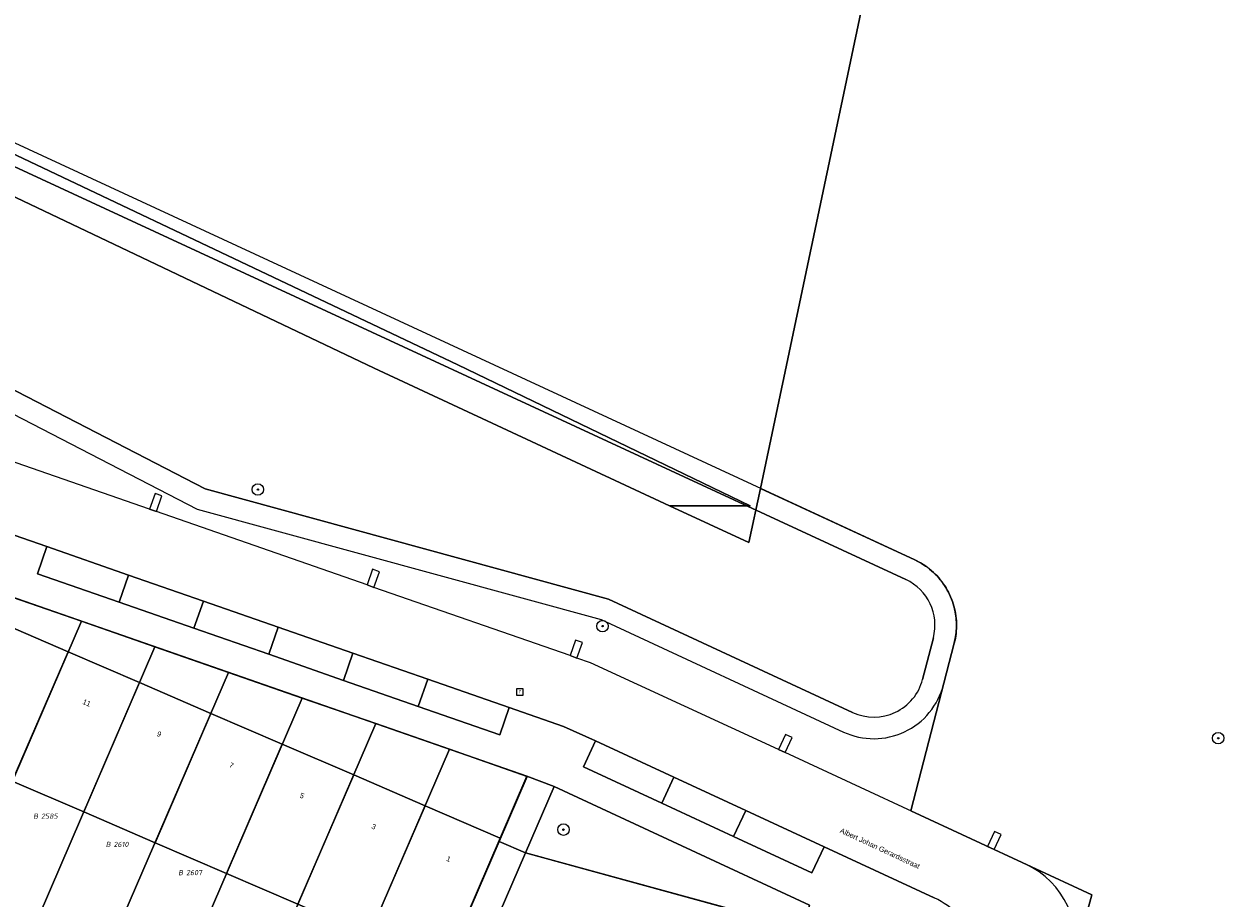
# Model space of a CAD drawing. Header units: metres. Extents: x 207466 to 209466, y 475780 to 477780.
# Tile 142 of 189: x 208575 to 208658, y 476910 to 476971. Entities that reach past the tile are written whole.
import ezdxf
from ezdxf.enums import TextEntityAlignment as Align

# ---------------------------------------------------------------- set-up
doc = ezdxf.new("R2010")
doc.units = ezdxf.units.M
doc.layers.get('0').update_dxf_attribs({"color": 253, "linetype": 'CONTINUOUS'})
for name, color, linetype, lineweight, true_color in [('B-RO-GR-BOOM-S', 7, 'CONTINUOUS', 0, 0x6d8a47), ('B-RO-OG-BEBOUWING-GV', 7, 'CONTINUOUS', 0, 0xa50000), ('B1-OG-WA-SLOOT_WATER-G', 7, 'CONTINUOUS', 0, 0x478c9a), ('N-RO-GR-BEPLANTING_CULTUUR_VASTE PLANTENVAK-GV', 7, 'CONTINUOUS', 0, 0x6d8a47), ('N-RO-GR-BOOM-S', 7, 'CONTINUOUS', 0, 0x6d8a47)]:
    doc.layers.add(name, color=color, linetype=linetype, lineweight=lineweight, true_color=true_color)
for name, color, linetype, lineweight in [('B-RO-OG-BEBOUWING-T18', 7, 'CONTINUOUS', 0), ('B-RO-RI-GWA_RIOOLPUT-S', 253, 'CONTINUOUS', 0), ('B-RO-VH-ONVERHARD-GV', 253, 'CONTINUOUS', 0), ('B-WE-KG-GRENS_PERCEEL-GV', 150, 'CONTINUOUS', 18), ('B-WE-KG-GRENS_PERCEEL-S', 150, 'CONTINUOUS', 25), ('B1-OG-WA-SLOOT_BOVENINSTEEK-G', 253, 'CONTINUOUS', 13), ('N-RO-OG-TERREIN_ERF-GV', 253, 'CONTINUOUS', 0), ('N-RO-OG-TOPOGRAFIE-T18', 7, 'CONTINUOUS', 0), ('N-RO-VH-VERHARDING_BEDRIJFSVLOERPLAAT-GV', 253, 'CONTINUOUS', 0), ('N-RO-VH-VERHARDING_STRAATBAKSTEEN-GV', 253, 'CONTINUOUS', 0)]:
    doc.layers.add(name, color=color, linetype=linetype, lineweight=lineweight)
doc.styles.add('NLCS-ISO', font='NLCS-ISO.ttf')
doc.styles.add('NLCS-ISO-M200-T18', font='NLCS-ISO.ttf', dxfattribs={"height": 1.8})

# ---------------------------------------------------------------- blocks, each defined once
blk = doc.blocks.new('SRI-PUT_INSPECTIEPUT_RIOOLPUT-SO1')
at = {"color": 0, "linetype": 'ByBlock', "lineweight": -2, "flags": 128}
blk.add_lwpolyline([(-1.125, -1.125), (1.125, -1.125), (1.125, 1.125), (-1.125, 1.125), (-1.125, -1.125)], dxfattribs=at)
at = {"color": 0, "linetype": 'ByBlock', "lineweight": -2, "insert": (0, 0.2828), "char_height": 1.5, "attachment_point": 5, "line_spacing_factor": 0.8, "style": 'NLCS-ISO'}
blk.add_mtext('{\\C0;r}', dxfattribs=at)
blk = doc.blocks.new('SGR-BOOM_01-SO1')
at = {"linetype": 'Continuous'}
h = blk.add_hatch(color=0, dxfattribs=at)
edge = h.paths.add_edge_path()
edge.add_arc((0, 0), 0.25, 0, 360)
at = {"color": 0, "linetype": 'ByBlock', "lineweight": -2}
for radius in [2, 0.25]:
    blk.add_circle((0, 0), radius, dxfattribs=at)
blk = doc.blocks.new('SKG-PERCEELNUMMER-SO')
at = {"style": 'NLCS-ISO', "oblique": 10, "flags": 1}
blk.add_attdef('GEMEENTECODE', text='', height=1.8, dxfattribs=at).set_placement((0, 2.55), align=Align.MIDDLE_CENTER)
at = {"style": 'NLCS-ISO', "oblique": 10}
blk.add_attdef('SECTIE', text='', height=1.8, dxfattribs=at).set_placement((-0.5, 0), align=Align.MIDDLE_RIGHT)
blk.add_attdef('PERCEELNUMMER', text='', height=1.8, dxfattribs=at).set_placement((0.5, 0), align=Align.MIDDLE_LEFT)

msp = doc.modelspace()

# ---------------------------------------------------------------- linework, layer by layer
at = {"layer": 'B-RO-OG-BEBOUWING-GV', "flags": 128}
for points in [[(208578.108, 476927.061), (208572.892, 476929.312), (208568.996, 476920.33), (208574.23, 476918.072), (208578.108, 476927.061)], [(208583.066, 476924.922), (208578.108, 476927.061), (208574.23, 476918.072), (208579.188, 476915.933), (208583.066, 476924.922)], [(208588.024, 476922.783), (208583.066, 476924.922), (208579.188, 476915.933), (208584.146, 476913.793), (208588.024, 476922.783)], [(208592.982, 476920.643), (208588.024, 476922.783), (208584.146, 476913.793), (208589.104, 476911.654), (208592.982, 476920.643)], [(208597.94, 476918.504), (208592.982, 476920.643), (208589.104, 476911.654), (208594.062, 476909.515), (208597.94, 476918.504)], [(208602.898, 476916.364), (208597.94, 476918.504), (208594.062, 476909.515), (208599.02, 476907.375), (208602.898, 476916.364)], [(208608.113, 476914.114), (208602.898, 476916.364), (208599.02, 476907.375), (208604.235, 476905.125), (208608.113, 476914.114)]]:
    msp.add_lwpolyline(points, dxfattribs=at)
at = {"layer": 'B-RO-VH-ONVERHARD-GV', "flags": 128}
msp.add_lwpolyline([(208584.146, 476913.793), (208579.188, 476915.933), (208574.23, 476918.072), (208568.996, 476920.33), (208572.892, 476929.312), (208578.108, 476927.061), (208583.066, 476924.922), (208588.024, 476922.783), (208592.982, 476920.643), (208597.94, 476918.504), (208602.898, 476916.364), (208608.113, 476914.114), (208604.235, 476905.125), (208599.02, 476907.375), (208594.062, 476909.515), (208589.104, 476911.654), (208584.146, 476913.793)], dxfattribs=at)
at = {"layer": 'B-WE-KG-GRENS_PERCEEL-GV'}
for points in [[(208600.023, 477039.707), (208599.999, 476999.998), (208499.998, 477000), (208499.997, 476993.673), (208508.849, 476991.827), (208520.105, 476987.399), (208605.17, 476946.988), (208625.468, 476937.209), (208619.875, 476937.209), (208625.385, 476934.641), (208626.18, 476938.412), (208637.422, 476991.714), (208647.035, 477037.875), (208627.89, 477039.148)], [(208332.289, 477022.343), (208345.641, 477019.842), (208407.288, 477008.293), (208465.378, 476997.491), (208499.996, 476990.906), (208508.088, 476989.12), (208522.315, 476983.223), (208558.371, 476966.287), (208599.364, 476946.766), (208619.875, 476937.209), (208625.468, 476937.209), (208605.17, 476946.988), (208520.105, 476987.399), (208508.849, 476991.827), (208499.997, 476993.673), (208466.581, 477000.881), (208466.471, 477000.901), (208396.924, 477013.705), (208346.665, 477023.703), (208328.742, 477027.268), (208327.406, 477023.258)], [(208568.181, 476904.051), (208579.026, 476929.19), (208573.629, 476931.07), (208562.947, 476906.308)], [(208573.139, 476901.912), (208584.139, 476927.409), (208579.026, 476929.19), (208568.181, 476904.051)], [(208578.097, 476899.772), (208589.252, 476925.628), (208584.139, 476927.409), (208573.139, 476901.912)], [(208583.056, 476897.633), (208594.364, 476923.847), (208589.252, 476925.628), (208578.097, 476899.772)], [(208588.014, 476895.494), (208599.477, 476922.066), (208594.364, 476923.847), (208583.056, 476897.633)], [(208592.972, 476893.355), (208604.59, 476920.285), (208599.477, 476922.066), (208588.014, 476895.494)], [(208603.909, 476904.318), (208606.07, 476909.326), (208608.036, 476913.883), (208609.987, 476918.405), (208604.59, 476920.285), (208592.972, 476893.355), (208598.206, 476891.098), (208599.589, 476894.304), (208601.749, 476899.311)], [(208636.446, 476899.923), (208637.361, 476903.265), (208635.84, 476905.982), (208609.872, 476913.091), (208608.036, 476913.883), (208606.07, 476909.326), (208612.956, 476906.355)]]:
    msp.add_lwpolyline(points, close=True, dxfattribs=at)
for points in [[(208637.422, 476991.714), (208626.18, 476938.412), (208636.908, 476933.44), (208637.064, 476933.364), (208637.217, 476933.283), (208637.368, 476933.196), (208637.516, 476933.105), (208637.66, 476933.008), (208637.801, 476932.906), (208637.938, 476932.8), (208638.071, 476932.689), (208638.201, 476932.573), (208638.326, 476932.453), (208638.448, 476932.328), (208638.564, 476932.2), (208638.677, 476932.067), (208638.784, 476931.931), (208638.887, 476931.791), (208638.985, 476931.647), (208639.077, 476931.501), (208639.165, 476931.351), (208639.247, 476931.198), (208639.324, 476931.042), (208639.396, 476930.884), (208639.462, 476930.723), (208639.522, 476930.56), (208639.577, 476930.395), (208639.626, 476930.229), (208639.669, 476930.061), (208639.706, 476929.891), (208639.738, 476929.72), (208639.763, 476929.548), (208639.783, 476929.376), (208639.796, 476929.203), (208639.803, 476929.029), (208639.805, 476928.855), (208639.8, 476928.682), (208639.789, 476928.508), (208639.773, 476928.336), (208639.75, 476928.163), (208639.721, 476927.992), (208639.687, 476927.822), (208639.646, 476927.653), (208636.638, 476916.005), (208649.207, 476910.173), (208636.558, 476863.976)], [(208636.558, 476863.976), (208649.207, 476910.173), (208636.638, 476916.005), (208639.646, 476927.653), (208639.687, 476927.822), (208639.721, 476927.992), (208639.75, 476928.163), (208639.773, 476928.336), (208639.789, 476928.508), (208639.8, 476928.682), (208639.805, 476928.855), (208639.803, 476929.029), (208639.796, 476929.203), (208639.783, 476929.376), (208639.763, 476929.548), (208639.738, 476929.72), (208639.706, 476929.891), (208639.669, 476930.061), (208639.626, 476930.229), (208639.577, 476930.395), (208639.522, 476930.56), (208639.462, 476930.723), (208639.396, 476930.884), (208639.324, 476931.042), (208639.247, 476931.198), (208639.165, 476931.351), (208639.077, 476931.501), (208638.985, 476931.647), (208638.887, 476931.791), (208638.784, 476931.931), (208638.677, 476932.067), (208638.564, 476932.2), (208638.448, 476932.328), (208638.326, 476932.453), (208638.201, 476932.573), (208638.071, 476932.689), (208637.938, 476932.8), (208637.801, 476932.906), (208637.66, 476933.008), (208637.516, 476933.105), (208637.368, 476933.196), (208637.217, 476933.283), (208637.064, 476933.364), (208636.908, 476933.44), (208626.18, 476938.412), (208625.385, 476934.641), (208619.875, 476937.209), (208599.364, 476946.766), (208558.371, 476966.287)], [(208573.629, 476931.07), (208579.026, 476929.19), (208584.139, 476927.409), (208589.252, 476925.628), (208594.364, 476923.847), (208599.477, 476922.066), (208604.59, 476920.285), (208609.987, 476918.405), (208608.036, 476913.883), (208609.872, 476913.091), (208635.84, 476905.982)]]:
    msp.add_lwpolyline(points, dxfattribs=at)
at = {"layer": 'B1-OG-WA-SLOOT_BOVENINSTEEK-G', "flags": 128}
for points in [[(208636.908, 476933.44), (208510.381, 476992.084), (208482.027, 476997.388)], [(208481.751, 476995.914), (208509.921, 476990.644), (208636.277, 476932.079)], [(208632.587, 476922.846), (208615.638, 476930.71), (208587.617, 476938.383), (208516.741, 476975.051), (208479.466, 476985.688)], [(208479.054, 476984.246), (208516.185, 476973.65), (208587.068, 476936.978), (208615.12, 476929.297), (208631.956, 476921.485)], [(208638.194, 476928.028), (208637.449, 476925.145)], [(208638.902, 476924.77), (208639.646, 476927.653)]]:
    msp.add_lwpolyline(points, dxfattribs=at)
at = {"layer": 'B1-OG-WA-SLOOT_BOVENINSTEEK-G'}
for centre, radius, start, end in [((208634.803, 476928.903), 5.002, 345.52983, 65.11059), ((208634.804, 476928.903), 3.501, 345.52377, 65.1248), ((208634.061, 476926.02), 5, 245.10488, 345.51724), ((208634.061, 476926.018), 3.498, 245.07279, 345.54152)]:
    msp.add_arc(centre, radius, start, end, dxfattribs=at)
at = {"layer": 'B1-OG-WA-SLOOT_WATER-G', "flags": 128}
for points in [[(208636.277, 476932.079), (208509.921, 476990.644), (208481.751, 476995.914)], [(208479.466, 476985.688), (208516.741, 476975.051), (208587.617, 476938.383), (208615.638, 476930.71), (208632.587, 476922.846)], [(208637.449, 476925.145), (208638.194, 476928.028)]]:
    msp.add_lwpolyline(points, dxfattribs=at)
at = {"layer": 'B1-OG-WA-SLOOT_WATER-G'}
for centre, radius, start, end in [((208634.804, 476928.903), 3.501, 345.52377, 65.1248), ((208634.061, 476926.018), 3.498, 245.07279, 345.54152)]:
    msp.add_arc(centre, radius, start, end, dxfattribs=at)
at = {"layer": 'N-RO-GR-BEPLANTING_CULTUUR_VASTE PLANTENVAK-GV', "flags": 128}
msp.add_lwpolyline([(208611.857, 476917.692), (208609.872, 476913.091), (208624.298, 476909.141), (208629.121, 476907.821), (208629.598, 476909.46), (208611.857, 476917.692)], dxfattribs=at)
at = {"layer": 'N-RO-OG-TERREIN_ERF-GV', "flags": 128}
for points in [[(208572.892, 476929.312), (208578.108, 476927.061), (208583.066, 476924.922), (208588.024, 476922.783), (208592.982, 476920.643), (208597.94, 476918.504), (208602.898, 476916.364), (208608.113, 476914.114), (208609.967, 476918.412), (208572.967, 476931.301)], [(208604.235, 476905.125), (208599.02, 476907.375), (208594.062, 476909.515), (208589.104, 476911.654), (208584.146, 476913.793), (208579.188, 476915.933), (208574.23, 476918.072)], [(208624.298, 476909.141), (208609.872, 476913.091), (208590.197, 476867.486)]]:
    msp.add_lwpolyline(points, dxfattribs=at)
at = {"layer": 'N-RO-VH-VERHARDING_BEDRIJFSVLOERPLAAT-GV', "flags": 128}
for points in [[(208583.765, 476936.964), (208584.237, 476936.8), (208584.616, 476937.886), (208584.143, 476938.05), (208583.765, 476936.964)], [(208598.875, 476931.701), (208599.347, 476931.536), (208599.725, 476932.623), (208599.253, 476932.788), (208598.875, 476931.701)], [(208612.973, 476926.79), (208613.445, 476926.625), (208613.823, 476927.711), (208613.351, 476927.876), (208612.973, 476926.79)], [(208627.449, 476920.269), (208627.903, 476920.058), (208628.387, 476921.101), (208627.933, 476921.312), (208627.449, 476920.269)], [(208641.963, 476913.534), (208642.417, 476913.324), (208642.901, 476914.367), (208642.447, 476914.577), (208641.963, 476913.534)]]:
    msp.add_lwpolyline(points, dxfattribs=at)
at = {"layer": 'N-RO-VH-VERHARDING_STRAATBAKSTEEN-GV', "flags": 128}
for points in [[(208644.605, 476912.308), (208642.417, 476913.324), (208641.963, 476913.534), (208627.903, 476920.058), (208627.449, 476920.269), (208614.39, 476926.296), (208613.445, 476926.625), (208612.973, 476926.79), (208599.347, 476931.536), (208598.875, 476931.701), (208584.237, 476936.8), (208583.765, 476936.964), (208573.974, 476940.375), (208569.321, 476942.782), (208568.877, 476943.012), (208555.11, 476950.134), (208554.665, 476950.363), (208540.899, 476957.486), (208540.455, 476957.716), (208526.688, 476964.838), (208526.244, 476965.068), (208516.317, 476970.204)], [(208602.422, 476923.264), (208597.228, 476925.074), (208592.034, 476926.883), (208586.84, 476928.692), (208581.646, 476930.501), (208575.98, 476932.475), (208576.638, 476934.364), (208572.072, 476935.954), (208569.758, 476937.152)], [(208569.758, 476937.152), (208572.072, 476935.954), (208576.638, 476934.364), (208582.304, 476932.39), (208587.498, 476930.581), (208592.692, 476928.772), (208597.886, 476926.962), (208603.08, 476925.153), (208608.746, 476923.179), (208612.515, 476921.866), (208614.731, 476920.879), (208620.174, 476918.353), (208625.163, 476916.038), (208630.605, 476913.513), (208638.26, 476909.961)], [(208564.07, 476934.683), (208563.971, 476934.333), (208565.493, 476933.905), (208569.982, 476932.341), (208572.967, 476931.301), (208609.967, 476918.412), (208611.857, 476917.692), (208629.598, 476909.46), (208629.121, 476907.821), (208633.74, 476906.556), (208635.791, 476905.995), (208641.177, 476907.044)], [(208582.304, 476932.39), (208576.638, 476934.364), (208575.98, 476932.475), (208581.646, 476930.501), (208582.304, 476932.39)], [(208587.498, 476930.581), (208582.304, 476932.39), (208581.646, 476930.501), (208586.84, 476928.692), (208587.498, 476930.581)], [(208587.498, 476930.581), (208586.84, 476928.692), (208592.034, 476926.883), (208592.692, 476928.772), (208587.498, 476930.581)], [(208592.692, 476928.772), (208592.034, 476926.883), (208597.228, 476925.074), (208597.886, 476926.962), (208592.692, 476928.772)], [(208597.886, 476926.962), (208597.228, 476925.074), (208602.422, 476923.264), (208603.08, 476925.153), (208597.886, 476926.962)], [(208603.08, 476925.153), (208602.422, 476923.264), (208608.088, 476921.291), (208608.746, 476923.179), (208603.08, 476925.153)], [(208638.26, 476909.961), (208630.605, 476913.513), (208629.763, 476911.699), (208624.321, 476914.224), (208619.332, 476916.539), (208613.889, 476919.065), (208614.731, 476920.879), (208612.515, 476921.866), (208608.746, 476923.179), (208608.088, 476921.291), (208602.422, 476923.264)], [(208620.174, 476918.353), (208614.731, 476920.879), (208613.889, 476919.065), (208619.332, 476916.539), (208620.174, 476918.353)], [(208609.872, 476913.091), (208611.857, 476917.692), (208609.967, 476918.412), (208608.113, 476914.114), (208604.235, 476905.125), (208599.969, 476895.237), (208598.781, 476892.483), (208598.187, 476891.106), (208593.615, 476893.078), (208592.823, 476891.242), (208597.873, 476889.063), (208596.486, 476885.849), (208596.027, 476886.048), (208595.037, 476883.752), (208594.047, 476881.457), (208593.056, 476879.161), (208592.066, 476876.866), (208591.076, 476874.57), (208590.086, 476872.275), (208590.545, 476872.076), (208588.699, 476868.013), (208590.197, 476867.486), (208609.872, 476913.091)], [(208620.174, 476918.353), (208619.332, 476916.539), (208624.321, 476914.224), (208625.163, 476916.038), (208620.174, 476918.353)], [(208625.163, 476916.038), (208624.321, 476914.224), (208629.763, 476911.699), (208630.605, 476913.513), (208625.163, 476916.038)]]:
    msp.add_lwpolyline(points, dxfattribs=at)
at = {"layer": 'N-RO-VH-VERHARDING_STRAATBAKSTEEN-GV'}
for centre, radius, start, end in [((208642.081, 476906.866), 5.999, 344.68582, 65.11653), ((208635.732, 476904.516), 6.003, 24.90299, 65.09701), ((208635.732, 476904.516), 6.003, 24.90299, 65.09701)]:
    msp.add_arc(centre, radius, start, end, dxfattribs=at)

# ---------------------------------------------------------------- block references
at = {"layer": 'B-RO-GR-BOOM-S', "xscale": 0.2, "yscale": 0.2, "zscale": 0.2}
msp.add_blockref('SGR-BOOM_01-SO1', (208657.979, 476921.057), dxfattribs=at)
at = {"layer": 'B-RO-RI-GWA_RIOOLPUT-S', "xscale": 0.2, "yscale": 0.2, "zscale": 0.2}
msp.add_blockref('SRI-PUT_INSPECTIEPUT_RIOOLPUT-SO1', (208609.477, 476924.261), dxfattribs=at)
at = {"layer": 'B-WE-KG-GRENS_PERCEEL-S', "xscale": 0.2, "yscale": 0.2, "zscale": 0.2}
for p, values in [((208576.127, 476915.638), {'PERCEELNUMMER': '2585', 'SECTIE': 'B'}), ((208581.163, 476913.678), {'PERCEELNUMMER': '2610', 'SECTIE': 'B'}), ((208586.198, 476911.717), {'PERCEELNUMMER': '2607', 'SECTIE': 'B'})]:
    msp.add_blockref('SKG-PERCEELNUMMER-SO', p, dxfattribs=at).add_auto_attribs(values)
at = {"layer": 'N-RO-GR-BOOM-S', "xscale": 0.2, "yscale": 0.2, "zscale": 0.2}
for p in [(208591.282, 476938.331), (208615.222, 476928.842), (208612.505, 476914.704)]:
    msp.add_blockref('SGR-BOOM_01-SO1', p, dxfattribs=at)

# ---------------------------------------------------------------- texts
at = {"layer": 'B-RO-OG-BEBOUWING-T18', "char_height": 0.36, "attachment_point": 5, "rotation": 336.7, "line_spacing_factor": 0.8, "style": 'NLCS-ISO-M200-T18'}
for s, insert in [('{\\fArial|b0|i0|c0|p34;\\C256;11}', (208579.398, 476923.509)), ('{\\fArial|b0|i0|c0|p34;\\C256;9}', (208584.427, 476921.34)), ('{\\fArial|b0|i0|c0|p34;\\C256;7}', (208589.45, 476919.172)), ('{\\fArial|b0|i0|c0|p34;\\C256;5}', (208594.348, 476917.059)), ('{\\fArial|b0|i0|c0|p34;\\C256;3}', (208599.327, 476914.91)), ('{\\fArial|b0|i0|c0|p34;\\C256;1}', (208604.531, 476912.665))]:
    msp.add_mtext(s, dxfattribs=dict(at, insert=insert))
at = {"layer": 'N-RO-OG-TOPOGRAFIE-T18', "insert": (208634.487, 476913.402), "char_height": 0.36, "attachment_point": 5, "rotation": 335.1, "line_spacing_factor": 0.8, "style": 'NLCS-ISO-M200-T18'}
msp.add_mtext('{\\fArial|b0|i0|c0|p34;\\C256;Albert Johan Gerardsstraat}', dxfattribs=at)

doc.saveas('drawing.dxf')
